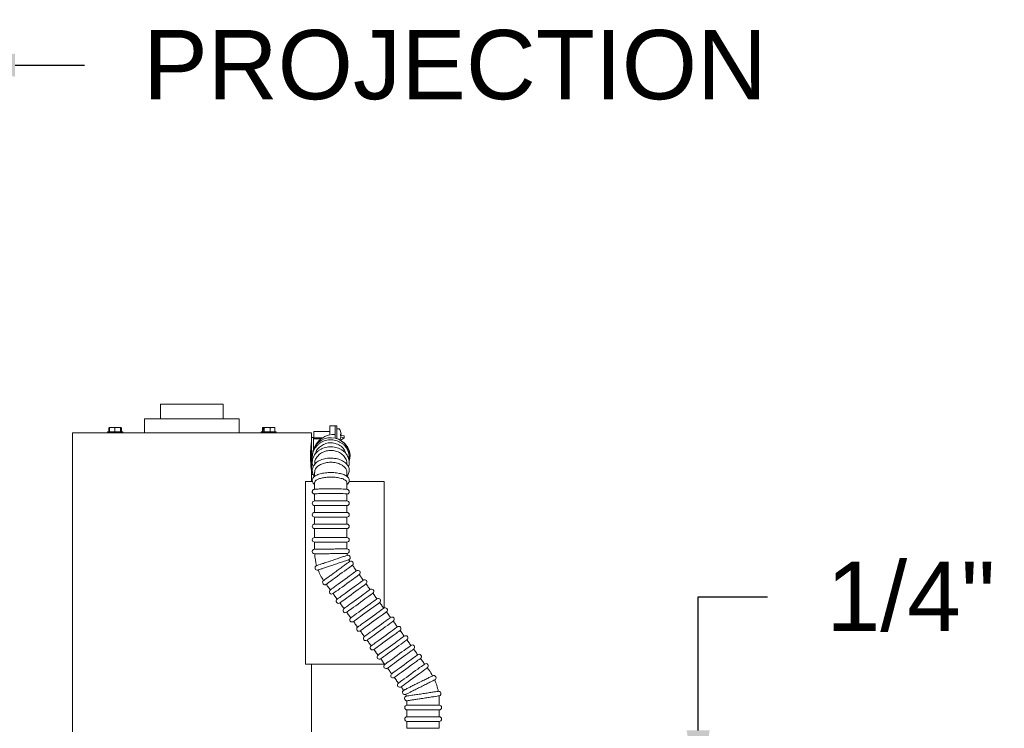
# Model space of a CAD drawing. Header units: inches. Extents: x 169.6 to 213.7, y 195.1 to 266.5.
# Tile 40 of 55: x 211.4 to 212.7, y 205.5 to 206.5. Entities that reach past the tile are written whole.
import ezdxf

# ---------------------------------------------------------------- set-up
doc = ezdxf.new("R2010")
doc.units = ezdxf.units.IN
doc.header["$LTSCALE"] = 0.25
doc.header["$MEASUREMENT"] = 0
doc.layers.add('ANNOTATIONS', color=1, linetype='Continuous')
doc.layers.add('RHX RH F.O.H.', color=7, linetype='Continuous')
doc.styles.add('ARIAL', font='arial.ttf', dxfattribs={"height": 0.09375})
doc.dimstyles.new('ARIAL', dxfattribs={"dimtxt": 0.09375, "dimasz": 0.09375, "dimexe": 0.03125, "dimexo": 0.046875, "dimgap": 0.09, "dimtad": 0, "dimtih": 1, "dimtoh": 1, "dimdec": 4, "dimzin": 0, "dimdsep": 46, "dimlunit": 4, "dimtxsty": 'ARIAL', "dimcen": 0.09, "dimadec": 0, "dimazin": 0, "dimtfac": 1, "dimtdec": 4, "dimtix": 1, "dimtofl": 0, "dimtmove": 0, "dimatfit": 3, "dimfxl": 0.18, "dimfrac": 2, "dimtolj": 1, "dimtzin": 0, "dimarcsym": 0})
doc.dimstyles.new('STANDARD$0', dxfattribs={"dimtxt": 0.09375, "dimasz": 0.09375, "dimexe": 0.03125, "dimexo": 0.046875, "dimgap": 0.09, "dimtad": 0, "dimtih": 1, "dimtoh": 1, "dimdec": 4, "dimzin": 0, "dimdsep": 46, "dimtxsty": 'ARIAL', "dimcen": 0.09, "dimadec": 0, "dimazin": 0, "dimtfac": 1, "dimtdec": 4, "dimtofl": 0, "dimtmove": 0, "dimatfit": 1, "dimfxl": 1, "dimtolj": 1, "dimtzin": 0, "dimarcsym": 0})

# ---------------------------------------------------------------- blocks, each defined once
blk = doc.blocks.new('*D57')
at = {"layer": 'ANNOTATIONS', "color": 0, "lineweight": -2, "transparency": 16777216}
for p, q in [((212.3149, 205.5051), (212.3149, 205.6859)), ((212.3149, 205.6859), (212.4087, 205.6859)), ((210.8052, 205.4113), (212.3462, 205.4113)), ((211.3437, 205.3833), (212.3462, 205.3833)), ((212.3149, 205.2896), (212.3149, 205.1958))]:
    blk.add_line(p, q, dxfattribs=at)
at = {"layer": 'ANNOTATIONS', "color": 0, "transparency": 16777216}
for points in [[(212.2993, 205.5051), (212.3305, 205.5051), (212.3149, 205.4113)], [(212.2993, 205.2896), (212.3305, 205.2896), (212.3149, 205.3833)]]:
    blk.add_solid(points, dxfattribs=at)
at = {"layer": 'defpoints', "color": 0, "transparency": 16777216}
for p in [(210.7584, 205.4113), (212.3149, 205.4113), (211.2969, 205.3833)]:
    blk.add_point(p, dxfattribs=at)
at = {"layer": 'ANNOTATIONS', "color": 0, "transparency": 16777216, "insert": (212.6027, 205.6859), "char_height": 0.09375, "attachment_point": 5, "style": 'ARIAL'}
blk.add_mtext('\\A1;1/4"', dxfattribs=at)
blk = doc.blocks.new('*D53')
at = {"layer": 'ANNOTATIONS', "color": 0, "lineweight": -2, "transparency": 16777216}
for p, q in [((210.3906, 205.4302), (210.3906, 206.4369)), ((211.2969, 205.4302), (211.2969, 206.4369)), ((210.2969, 206.4057), (210.2031, 206.4057)), ((211.3906, 206.4057), (211.4844, 206.4057))]:
    blk.add_line(p, q, dxfattribs=at)
at = {"layer": 'ANNOTATIONS', "color": 0, "transparency": 16777216}
for points in [[(210.2969, 206.4213), (210.2969, 206.39), (210.3906, 206.4057)], [(211.3906, 206.4213), (211.3906, 206.39), (211.2969, 206.4057)]]:
    blk.add_solid(points, dxfattribs=at)
at = {"layer": 'defpoints', "color": 0, "transparency": 16777216}
for p in [(211.2969, 206.4057), (210.3906, 205.3833), (211.2969, 205.3833)]:
    blk.add_point(p, dxfattribs=at)
at = {"layer": 'ANNOTATIONS', "color": 0, "transparency": 16777216, "insert": (211.986, 206.4057), "char_height": 0.09375, "attachment_point": 5, "style": 'ARIAL'}
blk.add_mtext('\\A1;PROJECTION', dxfattribs=at)

msp = doc.modelspace()

# ---------------------------------------------------------------- linework, layer by layer
at = {"layer": 'RHX RH F.O.H.', "color": 7, "linetype": 'Continuous', "lineweight": 15}
for p, q in [((211.67222, 205.94684), (211.58752, 205.94684)), ((211.69387, 205.92684), (211.56587, 205.92684)), ((211.51757, 205.91481), (211.51757, 205.90939)), ((211.51844, 205.91481), (211.51803, 205.91481)), ((211.51803, 205.90939), (211.51803, 205.91481)), ((211.51844, 205.91481), (211.51844, 205.90939)), ((211.53343, 205.91539), (211.51859, 205.91539)), ((211.52557, 205.90939), (211.52557, 205.91481)), ((211.53314, 205.90939), (211.53314, 205.91481)), ((211.53364, 205.91481), (211.53314, 205.91481)), ((211.53364, 205.91481), (211.53364, 205.90939)), ((211.53374, 205.91512), (211.53374, 205.91139)), ((211.53389, 205.91139), (211.53374, 205.91139)), ((211.53389, 205.91139), (211.53389, 205.91512)), ((211.53399, 205.90939), (211.53399, 205.91481)), ((211.53428, 205.90939), (211.53428, 205.91481)), ((211.53446, 205.91481), (211.53428, 205.91481)), ((211.53446, 205.91481), (211.53446, 205.90939)), ((211.72522, 205.90939), (211.72522, 205.91481)), ((211.7253, 205.91481), (211.7253, 205.90939)), ((211.7258, 205.91512), (211.7258, 205.91139)), ((211.7266, 205.91139), (211.7258, 205.91139)), ((211.74122, 205.91539), (211.72622, 205.91539)), ((211.7266, 205.91139), (211.7266, 205.91512)), ((211.72777, 205.91481), (211.72709, 205.91481)), ((211.72709, 205.90939), (211.72709, 205.91481)), ((211.72777, 205.91481), (211.72777, 205.90939)), ((211.73599, 205.90939), (211.73599, 205.91481)), ((211.74195, 205.90939), (211.74195, 205.91481)), ((211.74215, 205.91481), (211.74195, 205.91481)), ((211.74215, 205.91481), (211.74215, 205.90939)), ((211.74222, 205.90939), (211.74222, 205.91481)), ((211.81637, 205.90516), (211.81637, 205.91721)), ((211.82387, 205.90063), (211.82387, 205.91724)), ((211.82612, 205.91724), (211.82612, 205.89995)), ((211.79162, 205.90784), (211.46812, 205.90784)), ((211.53636, 205.90939), (211.51566, 205.90939)), ((211.74407, 205.90939), (211.72337, 205.90939)), ((211.79162, 205.90159), (211.79162, 205.85159)), ((211.79462, 205.90159), (211.79462, 205.88583)), ((211.79487, 205.90136), (211.79487, 205.90956)), ((211.82387, 205.90584), (211.82262, 205.90584)), ((211.83092, 205.89765), (211.83612, 205.9014)), ((211.83105, 205.90442), (211.83179, 205.90435)), ((211.83179, 205.90455), (211.83106, 205.90461)), ((211.83612, 205.9014), (211.83137, 205.90196)), ((211.83177, 205.90657), (211.83179, 205.90657)), ((211.83178, 205.90441), (211.83612, 205.9039)), ((211.83612, 205.9014), (211.83612, 205.9039)), ((211.84277, 205.87639), (211.84276, 205.87587)), ((211.79487, 205.84811), (211.79487, 205.85052)), ((211.79589, 205.84919), (211.79589, 205.85461)), ((211.83964, 205.8546), (211.83964, 205.8492)), ((211.7837, 205.59471), (211.7837, 205.84221)), ((211.79295, 205.84221), (211.7837, 205.84221)), ((211.79589, 205.83139), (211.79589, 205.84055)), ((211.83964, 205.84054), (211.83964, 205.83139)), ((211.89012, 205.84221), (211.84256, 205.84221)), ((211.83964, 205.81576), (211.79589, 205.81576)), ((211.79589, 205.80951), (211.83964, 205.80951)), ((211.83964, 205.80014), (211.79589, 205.80014)), ((211.79589, 205.79389), (211.83964, 205.79389)), ((211.83964, 205.78451), (211.79589, 205.78451)), ((211.79589, 205.77826), (211.83964, 205.77826)), ((211.83964, 205.76627), (211.79589, 205.76627)), ((211.79589, 205.76002), (211.83964, 205.76002)), ((211.89012, 205.59471), (211.7837, 205.59471)), ((211.92089, 205.53924), (211.96464, 205.53924)), ((211.96464, 205.53299), (211.92089, 205.53299)), ((211.92089, 205.52361), (211.96464, 205.52361)), ((211.96464, 205.51736), (211.92089, 205.51736)), ((211.92089, 205.50799), (211.96464, 205.50799))]:
    msp.add_line(p, q, dxfattribs=at)
at = {"layer": 'RHX RH F.O.H.', "color": 7, "linetype": 'Continuous', "lineweight": 15, "flags": 128}
for points in [[(211.79663, 205.74417), (211.79646, 205.74417), (211.79632, 205.74417), (211.7962, 205.74417), (211.7961, 205.74417), (211.79603, 205.74417), (211.79597, 205.74417), (211.79594, 205.74417), (211.79593, 205.74417)], [(211.8117, 205.70294), (211.81199, 205.70315), (211.81283, 205.70377), (211.8142, 205.70477), (211.81607, 205.70613), (211.81835, 205.7078), (211.821, 205.70973), (211.82391, 205.71186), (211.827, 205.71411), (211.83016, 205.71642), (211.8333, 205.71871), (211.83632, 205.72091), (211.8391, 205.72295), (211.84158, 205.72475), (211.84367, 205.72628), (211.84529, 205.72746), (211.8464, 205.72827), (211.84697, 205.72869), (211.84704, 205.72874)], [(211.85257, 205.72117), (211.85228, 205.72096), (211.85144, 205.72034), (211.85007, 205.71934), (211.8482, 205.71798), (211.84591, 205.71631), (211.84327, 205.71438), (211.84036, 205.71225), (211.83727, 205.71), (211.83411, 205.70769), (211.83097, 205.7054), (211.82795, 205.7032), (211.82516, 205.70116), (211.82269, 205.69936), (211.8206, 205.69784), (211.81898, 205.69665), (211.81787, 205.69584), (211.8173, 205.69542), (211.81723, 205.69537)], [(211.82091, 205.69032), (211.8212, 205.69053), (211.82204, 205.69115), (211.82342, 205.69215), (211.82528, 205.69351), (211.82757, 205.69518), (211.83021, 205.69711), (211.83312, 205.69924), (211.83621, 205.70149), (211.83938, 205.7038), (211.84251, 205.70609), (211.84553, 205.70829), (211.84832, 205.71033), (211.85079, 205.71213), (211.85288, 205.71365), (211.8545, 205.71484), (211.85562, 205.71565), (211.85618, 205.71607), (211.85625, 205.71612)], [(211.86178, 205.70855), (211.8615, 205.70834), (211.86065, 205.70772), (211.85928, 205.70672), (211.85742, 205.70536), (211.85513, 205.70369), (211.85248, 205.70176), (211.84957, 205.69963), (211.84648, 205.69738), (211.84332, 205.69507), (211.84018, 205.69278), (211.83717, 205.69058), (211.83438, 205.68854), (211.8319, 205.68674), (211.82982, 205.68521), (211.82819, 205.68403), (211.82708, 205.68322), (211.82651, 205.6828), (211.82644, 205.68275)], [(211.83013, 205.6777), (211.83041, 205.67791), (211.83125, 205.67853), (211.83263, 205.67953), (211.83449, 205.68089), (211.83678, 205.68256), (211.83942, 205.68449), (211.84234, 205.68661), (211.84542, 205.68887), (211.84859, 205.69118), (211.85173, 205.69347), (211.85474, 205.69567), (211.85753, 205.69771), (211.86001, 205.69951), (211.86209, 205.70103), (211.86371, 205.70222), (211.86483, 205.70303), (211.86539, 205.70345), (211.86546, 205.7035)], [(211.87099, 205.69592), (211.87071, 205.69572), (211.86986, 205.6951), (211.86849, 205.6941), (211.86663, 205.69274), (211.86434, 205.69107), (211.86169, 205.68914), (211.85878, 205.68701), (211.85569, 205.68476), (211.85253, 205.68245), (211.84939, 205.68016), (211.84638, 205.67796), (211.84359, 205.67592), (211.84111, 205.67412), (211.83903, 205.67259), (211.8374, 205.67141), (211.83629, 205.6706), (211.83572, 205.67018), (211.83565, 205.67013)], [(211.83934, 205.66508), (211.83962, 205.66529), (211.84047, 205.66591), (211.84184, 205.66691), (211.8437, 205.66827), (211.84599, 205.66994), (211.84863, 205.67187), (211.85155, 205.67399), (211.85464, 205.67625), (211.8578, 205.67856), (211.86094, 205.68085), (211.86395, 205.68305), (211.86674, 205.68508), (211.86922, 205.68689), (211.8713, 205.68841), (211.87293, 205.6896), (211.87404, 205.69041), (211.8746, 205.69082), (211.87468, 205.69088)], [(211.8802, 205.6833), (211.87992, 205.6831), (211.87908, 205.68248), (211.8777, 205.68148), (211.87584, 205.68012), (211.87355, 205.67845), (211.87091, 205.67652), (211.86799, 205.67439), (211.86491, 205.67214), (211.86174, 205.66983), (211.8586, 205.66754), (211.85559, 205.66534), (211.8528, 205.6633), (211.85032, 205.66149), (211.84824, 205.65997), (211.84662, 205.65879), (211.8455, 205.65798), (211.84494, 205.65756), (211.84487, 205.65751)], [(211.84855, 205.65246), (211.84883, 205.65267), (211.84968, 205.65328), (211.85105, 205.65429), (211.85291, 205.65565), (211.8552, 205.65732), (211.85785, 205.65925), (211.86076, 205.66137), (211.86385, 205.66363), (211.86701, 205.66594), (211.87015, 205.66823), (211.87316, 205.67043), (211.87595, 205.67246), (211.87843, 205.67427), (211.88051, 205.67579), (211.88214, 205.67698), (211.88325, 205.67779), (211.88382, 205.6782), (211.88389, 205.67826)], [(211.88942, 205.67068), (211.88913, 205.67048), (211.88829, 205.66986), (211.88691, 205.66886), (211.88505, 205.6675), (211.88276, 205.66583), (211.88012, 205.6639), (211.87721, 205.66177), (211.87412, 205.65952), (211.87095, 205.65721), (211.86781, 205.65492), (211.8648, 205.65272), (211.86201, 205.65068), (211.85954, 205.64887), (211.85745, 205.64735), (211.85583, 205.64617), (211.85471, 205.64535), (211.85415, 205.64494), (211.85408, 205.64489)], [(211.85776, 205.63984), (211.85805, 205.64005), (211.85889, 205.64066), (211.86026, 205.64167), (211.86213, 205.64303), (211.86441, 205.6447), (211.86706, 205.64663), (211.86997, 205.64875), (211.87306, 205.65101), (211.87622, 205.65332), (211.87936, 205.65561), (211.88238, 205.65781), (211.88516, 205.65984), (211.88764, 205.66165), (211.88973, 205.66317), (211.89135, 205.66436), (211.89246, 205.66517), (211.89303, 205.66558), (211.8931, 205.66564)], [(211.89863, 205.65806), (211.89834, 205.65786), (211.8975, 205.65724), (211.89613, 205.65624), (211.89426, 205.65488), (211.89197, 205.65321), (211.88933, 205.65128), (211.88642, 205.64915), (211.88333, 205.6469), (211.88017, 205.64459), (211.87703, 205.6423), (211.87401, 205.6401), (211.87122, 205.63806), (211.86875, 205.63625), (211.86666, 205.63473), (211.86504, 205.63355), (211.86393, 205.63273), (211.86336, 205.63232), (211.86329, 205.63227)], [(211.86697, 205.62722), (211.86726, 205.62743), (211.8681, 205.62804), (211.86948, 205.62905), (211.87134, 205.63041), (211.87363, 205.63208), (211.87627, 205.63401), (211.87918, 205.63613), (211.88227, 205.63839), (211.88544, 205.6407), (211.88858, 205.64299), (211.89159, 205.64519), (211.89438, 205.64722), (211.89685, 205.64903), (211.89894, 205.65055), (211.90056, 205.65174), (211.90168, 205.65255), (211.90224, 205.65296), (211.90231, 205.65302)], [(211.90784, 205.64544), (211.90756, 205.64524), (211.90671, 205.64462), (211.90534, 205.64362), (211.90348, 205.64226), (211.90119, 205.64059), (211.89854, 205.63866), (211.89563, 205.63653), (211.89254, 205.63428), (211.88938, 205.63197), (211.88624, 205.62968), (211.88323, 205.62748), (211.88044, 205.62544), (211.87796, 205.62363), (211.87588, 205.62211), (211.87425, 205.62093), (211.87314, 205.62011), (211.87257, 205.6197), (211.8725, 205.61965)], [(211.87619, 205.6146), (211.87647, 205.61481), (211.87731, 205.61542), (211.87869, 205.61643), (211.88055, 205.61779), (211.88284, 205.61946), (211.88548, 205.62139), (211.8884, 205.62351), (211.89148, 205.62577), (211.89465, 205.62808), (211.89779, 205.63037), (211.9008, 205.63257), (211.90359, 205.6346), (211.90607, 205.63641), (211.90815, 205.63793), (211.90977, 205.63912), (211.91089, 205.63993), (211.91145, 205.64034), (211.91152, 205.64039)], [(211.91705, 205.63282), (211.91677, 205.63261), (211.91592, 205.632), (211.91455, 205.631), (211.91269, 205.62964), (211.9104, 205.62797), (211.90776, 205.62604), (211.90484, 205.62391), (211.90175, 205.62166), (211.89859, 205.61935), (211.89545, 205.61706), (211.89244, 205.61486), (211.88965, 205.61282), (211.88717, 205.61101), (211.88509, 205.60949), (211.88346, 205.60831), (211.88235, 205.60749), (211.88179, 205.60708), (211.88171, 205.60703)], [(211.8854, 205.60198), (211.88568, 205.60219), (211.88653, 205.6028), (211.8879, 205.60381), (211.88976, 205.60516), (211.89205, 205.60684), (211.89469, 205.60877), (211.89761, 205.61089), (211.9007, 205.61315), (211.90386, 205.61546), (211.907, 205.61775), (211.91001, 205.61995), (211.9128, 205.62198), (211.91528, 205.62379), (211.91736, 205.62531), (211.91899, 205.6265), (211.9201, 205.62731), (211.92067, 205.62772), (211.92074, 205.62777)], [(211.92626, 205.6202), (211.92598, 205.61999), (211.92514, 205.61938), (211.92376, 205.61838), (211.9219, 205.61702), (211.91961, 205.61535), (211.91697, 205.61342), (211.91405, 205.61129), (211.91097, 205.60904), (211.9078, 205.60673), (211.90466, 205.60443), (211.90165, 205.60224), (211.89886, 205.6002), (211.89638, 205.59839), (211.8943, 205.59687), (211.89268, 205.59568), (211.89156, 205.59487), (211.891, 205.59446), (211.89093, 205.59441)], [(211.89461, 205.58936), (211.89489, 205.58957), (211.89574, 205.59018), (211.89711, 205.59119), (211.89897, 205.59254), (211.90126, 205.59422), (211.90391, 205.59615), (211.90682, 205.59827), (211.90991, 205.60053), (211.91307, 205.60284), (211.91621, 205.60513), (211.91922, 205.60733), (211.92201, 205.60936), (211.92449, 205.61117), (211.92657, 205.61269), (211.9282, 205.61388), (211.92931, 205.61469), (211.92988, 205.6151), (211.92995, 205.61515)], [(211.93548, 205.60758), (211.93519, 205.60737), (211.93435, 205.60676), (211.93297, 205.60576), (211.93111, 205.6044), (211.92882, 205.60273), (211.92618, 205.6008), (211.92327, 205.59867), (211.92018, 205.59642), (211.91701, 205.59411), (211.91388, 205.59181), (211.91086, 205.58962), (211.90807, 205.58758), (211.9056, 205.58577), (211.90351, 205.58425), (211.90189, 205.58306), (211.90077, 205.58225), (211.90021, 205.58184), (211.90014, 205.58179)], [(211.90382, 205.57674), (211.90411, 205.57695), (211.90495, 205.57756), (211.90632, 205.57856), (211.90819, 205.57992), (211.91048, 205.58159), (211.91312, 205.58352), (211.91603, 205.58565), (211.91912, 205.5879), (211.92228, 205.59021), (211.92542, 205.59251), (211.92844, 205.5947), (211.93123, 205.59674), (211.9337, 205.59855), (211.93579, 205.60007), (211.93741, 205.60126), (211.93852, 205.60207), (211.93909, 205.60248), (211.93916, 205.60253)], [(211.94469, 205.59496), (211.9444, 205.59475), (211.94356, 205.59414), (211.94219, 205.59313), (211.94032, 205.59178), (211.93804, 205.5901), (211.93539, 205.58818), (211.93248, 205.58605), (211.92939, 205.58379), (211.92623, 205.58148), (211.92309, 205.57919), (211.92007, 205.57699), (211.91729, 205.57496), (211.91481, 205.57315), (211.91272, 205.57163), (211.9111, 205.57044), (211.90999, 205.56963), (211.90942, 205.56922), (211.90935, 205.56917)], [(211.91303, 205.56412), (211.91332, 205.56433), (211.91416, 205.56494), (211.91554, 205.56594), (211.9174, 205.5673), (211.91969, 205.56897), (211.92233, 205.5709), (211.92524, 205.57303), (211.92833, 205.57528), (211.9315, 205.57759), (211.93464, 205.57989), (211.93765, 205.58208), (211.94044, 205.58412), (211.94291, 205.58593), (211.945, 205.58745), (211.94662, 205.58864), (211.94774, 205.58945), (211.9483, 205.58986), (211.94837, 205.58991)]]:
    msp.add_lwpolyline(points, dxfattribs=at)
at = {"layer": 'RHX RH F.O.H.', "color": 7, "linetype": 'Continuous', "lineweight": 15}
for centre, radius, start, end in [((211.82873, 205.91276), 0.00075, 36.16676, 90), ((211.81875, 205.90546), 0.01312, 20.26133, 36.16676), ((211.81777, 205.87639), 0.025, 0, 176.0393), ((211.82262, 205.87659), 0.02925, 102.33782, 155.85864), ((211.82262, 205.87659), 0.02925, 90, 99.1845), ((211.81875, 205.90546), 0.01312, 327.0441, 339.73867), ((211.81885, 205.90557), 0.01298, 4.44738, 20.14477), ((211.83084, 205.90996), 0.000225, 331.64526, 11.54257), ((211.81871, 205.90536), 0.01312, 4.45814, 20.04587), ((211.83059, 205.90772), 0.00181, 284.32789, 311.73756), ((211.81526, 205.90503), 0.0158, 356.56416, 3.43584), ((211.83059, 205.9032), 0.00181, 48.26244, 75.67211), ((211.81885, 205.90536), 0.01298, 339.85523, 355.55262), ((211.83093, 205.90556), 0.00148, 273.95108, 305.30072), ((211.83097, 205.90095), 0.000092, 313.40769, 6.65396), ((211.81519, 205.9059), 0.01588, 358.42622, 0.31473), ((211.82074, 205.87659), 0.02313, 342.80326, 57.69922), ((211.79589, 205.81264), 0.00313, 90, 270), ((211.83964, 205.81264), 0.00313, 270, 90), ((211.79589, 205.79701), 0.00313, 90, 270), ((211.83964, 205.79701), 0.00313, 270, 90), ((211.79589, 205.78139), 0.00313, 90, 270), ((211.83964, 205.78139), 0.00313, 270, 90), ((211.79589, 205.76314), 0.00313, 90, 270), ((211.83964, 205.76314), 0.00313, 270, 90), ((211.7959, 205.74729), 0.00313, 90.60097, 270.60097), ((211.83964, 205.74775), 0.00313, 273.78571, 90.60097), ((211.86777, 205.74804), 0.07188, 183.10876, 196.00833), ((211.86777, 205.74804), 0.02812, 186.96084, 192.24934), ((211.8411, 205.73912), 0.00313, 291.69064, 105.32116), ((211.79961, 205.72523), 0.00313, 108.5059, 288.5059), ((211.86777, 205.74804), 0.02812, 204.86678, 210.3161), ((211.8452, 205.73126), 0.00313, 306.12672, 126.12672), ((211.86777, 205.74804), 0.07187, 200.99595, 213.81403), ((211.85441, 205.71864), 0.00313, 306.12672, 126.12672), ((211.80986, 205.70547), 0.00313, 126.12672, 306.12672), ((211.86362, 205.70602), 0.00313, 306.12672, 126.12672), ((211.81907, 205.69285), 0.00312, 126.12672, 306.12672), ((211.87283, 205.6934), 0.00312, 306.12672, 126.12672), ((211.88205, 205.68078), 0.00312, 306.12672, 126.12672), ((211.82828, 205.68023), 0.00313, 126.12672, 306.12672), ((211.89126, 205.66816), 0.00313, 306.12672, 126.12672), ((211.8375, 205.66761), 0.00313, 126.12672, 306.12672), ((211.84671, 205.65499), 0.00313, 126.12672, 306.12672), ((211.90047, 205.65554), 0.00313, 306.12672, 126.12672), ((211.85592, 205.64237), 0.00312, 126.12672, 306.12672), ((211.90968, 205.64292), 0.00313, 306.12672, 126.12672), ((211.86513, 205.62975), 0.00313, 126.12672, 306.12672), ((211.91889, 205.6303), 0.00313, 306.12672, 126.12672), ((211.87434, 205.61712), 0.00313, 126.12672, 306.12672), ((211.92811, 205.61768), 0.00312, 306.12672, 126.12672), ((211.88356, 205.6045), 0.00313, 126.12672, 306.12672), ((211.93732, 205.60506), 0.00313, 306.12672, 126.12672), ((211.89277, 205.59188), 0.00313, 126.12672, 306.12672), ((211.94653, 205.59244), 0.00313, 306.12672, 126.12672), ((211.90198, 205.57926), 0.00313, 126.12672, 306.12672), ((211.89277, 205.54418), 0.07187, 29.06618, 36.12672), ((211.95706, 205.57632), 0.00313, 296.56477, 116.56477), ((211.91119, 205.56664), 0.00313, 126.12672, 306.12672), ((211.89277, 205.54418), 0.07187, 11.14634, 24.07214), ((211.91792, 205.55676), 0.00313, 116.56477, 296.56477), ((211.89277, 205.54418), 0.02812, 32.9482, 36.12672), ((211.92057, 205.54841), 0.00313, 98.65984, 278.65984), ((211.89277, 205.54418), 0.02812, 15.04241, 20.18263), ((211.96382, 205.555), 0.00313, 278.65984, 98.65984), ((211.89277, 205.54418), 0.07187, 0, 6.16646), ((211.92089, 205.53611), 0.00313, 90, 270), ((211.89277, 205.54418), 0.02812, 0, 2.27801), ((211.96464, 205.53611), 0.00313, 270, 90), ((211.92089, 205.52049), 0.00313, 90, 270), ((211.96464, 205.52049), 0.00313, 270, 90)]:
    msp.add_arc(centre, radius, start, end, dxfattribs=at)
for points in [[(211.58752, 205.92684), (211.58752, 205.94684)], [(211.67222, 205.94684), (211.67222, 205.92684)], [(211.56587, 205.90784), (211.56587, 205.92684)], [(211.69387, 205.92684), (211.69387, 205.90784)], [(211.51796, 205.91507), (211.51851, 205.91539)], [(211.51828, 205.91518), (211.51799, 205.91503)], [(211.5208, 205.91539), (211.51844, 205.91481)], [(211.52807, 205.91539), (211.52557, 205.91481)], [(211.53428, 205.91481), (211.53397, 205.9149)], [(211.53404, 205.91503), (211.53446, 205.91481)], [(211.72562, 205.91504), (211.72622, 205.91539)], [(211.73049, 205.91539), (211.72777, 205.91481)], [(211.73797, 205.91539), (211.73599, 205.91481)], [(211.74122, 205.91539), (211.74183, 205.91504)], [(211.74194, 205.91498), (211.74222, 205.91481)], [(211.81637, 205.91721), (211.82387, 205.91721)], [(211.82387, 205.91724), (211.82612, 205.91724)], [(211.82612, 205.91351), (211.82873, 205.91351)], [(211.46812, 205.85159), (211.46812, 205.90784)], [(211.51566, 205.90784), (211.51566, 205.90939)], [(211.53636, 205.90939), (211.53636, 205.90784)], [(211.72337, 205.90784), (211.72337, 205.90939)], [(211.74407, 205.90939), (211.74407, 205.90784)], [(211.79162, 205.90784), (211.79162, 205.90159)], [(211.79162, 205.90159), (211.79462, 205.90159)], [(211.79462, 205.89984), (211.80487, 205.89984)], [(211.79487, 205.90956), (211.81637, 205.90956)], [(211.80707, 205.90136), (211.79487, 205.90136)], [(211.46812, 205.50309), (211.46812, 205.85159)], [(211.79421, 205.85159), (211.79162, 205.85159)], [(211.79162, 205.85159), (211.79162, 205.84221)], [(211.89012, 205.84221), (211.89012, 205.67107)], [(211.79589, 205.81576), (211.79589, 205.82514)], [(211.83964, 205.82514), (211.83964, 205.81576)], [(211.79589, 205.80014), (211.79589, 205.80951)], [(211.83964, 205.80951), (211.83964, 205.80014)], [(211.79589, 205.78451), (211.79589, 205.79389)], [(211.83964, 205.79389), (211.83964, 205.78451)], [(211.79589, 205.76627), (211.79589, 205.77826)], [(211.83964, 205.77826), (211.83964, 205.76627)], [(211.79589, 205.75042), (211.79589, 205.76002)], [(211.83964, 205.76002), (211.83964, 205.75087)], [(211.84704, 205.72874), (211.85257, 205.72117)], [(211.85625, 205.71612), (211.86178, 205.70855)], [(211.81723, 205.69537), (211.8117, 205.70294)], [(211.86546, 205.7035), (211.87099, 205.69592)], [(211.82644, 205.68275), (211.82091, 205.69032)], [(211.87468, 205.69088), (211.8802, 205.6833)], [(211.83565, 205.67013), (211.83013, 205.6777)], [(211.88389, 205.67826), (211.88942, 205.67068)], [(211.84487, 205.65751), (211.83934, 205.66508)], [(211.8931, 205.66564), (211.89863, 205.65806)], [(211.85408, 205.64489), (211.84855, 205.65246)], [(211.90231, 205.65302), (211.90784, 205.64544)], [(211.86329, 205.63227), (211.85776, 205.63984)], [(211.91152, 205.64039), (211.91705, 205.63282)], [(211.8725, 205.61965), (211.86697, 205.62722)], [(211.92074, 205.62777), (211.92626, 205.6202)], [(211.88171, 205.60703), (211.87619, 205.6146)], [(211.92995, 205.61515), (211.93548, 205.60758)], [(211.79162, 205.59471), (211.79162, 205.50309)], [(211.89093, 205.59441), (211.8854, 205.60198)], [(211.89012, 205.59551), (211.89012, 205.59471)], [(211.93916, 205.60253), (211.94469, 205.59496)], [(211.90014, 205.58179), (211.89461, 205.58936)], [(211.94837, 205.58991), (211.95082, 205.58656)], [(211.90935, 205.56917), (211.90382, 205.57674)], [(211.91548, 205.56076), (211.91303, 205.56412)], [(211.92089, 205.53924), (211.92089, 205.54418)], [(211.96464, 205.54418), (211.96464, 205.53924)], [(211.92089, 205.52361), (211.92089, 205.53299)], [(211.96464, 205.53299), (211.96464, 205.52361)], [(211.92089, 205.50799), (211.92089, 205.51736)], [(211.96464, 205.51736), (211.96464, 205.50799)]]:
    msp.add_open_spline(points, degree=1, dxfattribs=at)
for points, knots in [([(211.51803, 205.91481), (211.51807, 205.91493), (211.5181, 205.91505), (211.51813, 205.91512), (211.51813, 205.91512)], [0, 0, 0, 0, 0.96125978, 1, 1, 1, 1]), ([(211.51813, 205.91512), (211.51822, 205.91517), (211.51837, 205.91526), (211.51853, 205.91535), (211.51859, 205.91539)], [0, 0, 0, 0, 0.5653496, 1, 1, 1, 1]), ([(211.52557, 205.91481), (211.52543, 205.91486), (211.52465, 205.91512), (211.52386, 205.91527), (211.52321, 205.91539)], [0, 0, 0, 0, 0.1832738, 1, 1, 1, 1]), ([(211.53314, 205.91481), (211.53309, 205.91483), (211.53227, 205.91509), (211.53142, 205.91524), (211.53063, 205.91539)], [0, 0, 0, 0, 0.0645848, 1, 1, 1, 1]), ([(211.53327, 205.91539), (211.53334, 205.91535), (211.53349, 205.91526), (211.53365, 205.91517), (211.53374, 205.91512)], [0, 0, 0, 0, 0.434746, 1, 1, 1, 1]), ([(211.53374, 205.91512), (211.53373, 205.91512), (211.5337, 205.91505), (211.53367, 205.91493), (211.53364, 205.91481)], [0, 0, 0, 0, 0.038742, 1, 1, 1, 1]), ([(211.53399, 205.91481), (211.53398, 205.91484), (211.53395, 205.91498), (211.53392, 205.91506), (211.53389, 205.91512)], [0, 0, 0, 0, 0.2173782, 1, 1, 1, 1]), ([(211.7258, 205.91512), (211.72579, 205.91512), (211.72562, 205.91505), (211.72546, 205.91493), (211.7253, 205.91481)], [0, 0, 0, 0, 0.03874362, 1, 1, 1, 1]), ([(211.72624, 205.91539), (211.72618, 205.91535), (211.72603, 205.91526), (211.72588, 205.91517), (211.7258, 205.91512)], [0, 0, 0, 0, 0.4346938, 1, 1, 1, 1]), ([(211.7266, 205.91512), (211.72668, 205.91517), (211.72683, 205.91526), (211.72698, 205.91535), (211.72704, 205.91539)], [0, 0, 0, 0, 0.5653062, 1, 1, 1, 1]), ([(211.72709, 205.91481), (211.72705, 205.91484), (211.72689, 205.91498), (211.72673, 205.91506), (211.7266, 205.91512)], [0, 0, 0, 0, 0.21738157, 1, 1, 1, 1]), ([(211.73599, 205.91481), (211.73583, 205.91486), (211.73494, 205.91512), (211.73402, 205.91527), (211.73327, 205.91539)], [0, 0, 0, 0, 0.18327483, 1, 1, 1, 1]), ([(211.74195, 205.91481), (211.74191, 205.91483), (211.74127, 205.91509), (211.7406, 205.91524), (211.73998, 205.91539)], [0, 0, 0, 0, 0.0645801, 1, 1, 1, 1]), ([(211.74182, 205.91503), (211.74189, 205.91499), (211.742, 205.91493), (211.74211, 205.91484), (211.74215, 205.91481)], [0, 0, 0, 0, 0.6761616, 1, 1, 1, 1]), ([(211.74222, 205.91481), (211.74214, 205.91486), (211.74204, 205.91493), (211.74193, 205.91496), (211.74191, 205.91497)], [0, 0, 0, 0, 0.8207042, 1, 1, 1, 1]), ([(211.79159, 205.85684), (211.7916, 205.85677), (211.79163, 205.85649), (211.7914, 205.85831), (211.79101, 205.86212), (211.79058, 205.86771), (211.79035, 205.87428), (211.79039, 205.8811), (211.7907, 205.88737), (211.79115, 205.89253), (211.7915, 205.89564), (211.79166, 205.89696), (211.79162, 205.89658), (211.79162, 205.89658)], [0, 0, 0, 0, 0.0358731, 0.1423842, 0.2491827, 0.3566922, 0.4642384, 0.5710745, 0.6775653, 0.7846109, 0.8922472, 0.9995928, 1, 1, 1, 1]), ([(211.7931, 205.87093), (211.79299, 205.87161), (211.79266, 205.87355), (211.79281, 205.87679), (211.79348, 205.88055), (211.79479, 205.88416), (211.79667, 205.88752), (211.79906, 205.89055), (211.80193, 205.89319), (211.80518, 205.89536), (211.80875, 205.89701), (211.81255, 205.89809), (211.81648, 205.89859), (211.82045, 205.89848), (211.82435, 205.89778), (211.82808, 205.89648), (211.83156, 205.89464), (211.8347, 205.89229), (211.83741, 205.88949), (211.83963, 205.88631), (211.8413, 205.88284), (211.84239, 205.87916), (211.84282, 205.87537), (211.84282, 205.87256), (211.8425, 205.8711), (211.84245, 205.87087)], [0, 0, 0, 0, 0.0248637, 0.070761, 0.1166397, 0.1625144, 0.208405, 0.2543279, 0.3002958, 0.3463127, 0.3923796, 0.4384923, 0.4846428, 0.5308219, 0.5770187, 0.6232169, 0.669404, 0.7155672, 0.7616936, 0.8077723, 0.8537983, 0.8997715, 0.9456981, 0.9915918, 1, 1, 1, 1]), ([(211.79381, 205.86194), (211.79363, 205.86242), (211.79305, 205.86397), (211.79271, 205.86674), (211.79281, 205.87011), (211.79356, 205.87341), (211.79489, 205.87657), (211.79679, 205.8795), (211.79921, 205.88214), (211.80209, 205.88444), (211.80536, 205.88632), (211.80895, 205.88774), (211.81277, 205.88867), (211.81672, 205.88907), (211.82069, 205.88895), (211.8246, 205.88829), (211.82834, 205.88712), (211.83182, 205.88545), (211.83496, 205.88333), (211.83765, 205.88081), (211.83984, 205.87795), (211.84146, 205.87483), (211.84248, 205.87154), (211.84286, 205.86817), (211.84267, 205.86488), (211.84204, 205.8628), (211.84174, 205.86181)], [0, 0, 0, 0, 0.01913042, 0.06150947, 0.10366141, 0.14571435, 0.18778618, 0.23001685, 0.27248847, 0.31521654, 0.35816463, 0.40127734, 0.44450222, 0.48780103, 0.53115324, 0.57454986, 0.61798113, 0.66142937, 0.70485877, 0.74820502, 0.79138619, 0.83431435, 0.87693643, 0.91926402, 0.96138712, 1, 1, 1, 1]), ([(211.80642, 205.89141), (211.80473, 205.89021), (211.80135, 205.88779), (211.79819, 205.88363), (211.79748, 205.88076), (211.79725, 205.87986)], [0, 0, 0, 0, 0.407414, 0.8148173, 1, 1, 1, 1]), ([(211.8394, 205.86578), (211.83948, 205.86632), (211.83985, 205.86889), (211.83802, 205.87346), (211.83401, 205.87863), (211.82798, 205.88236), (211.82085, 205.88424), (211.8134, 205.88404), (211.80653, 205.88196), (211.8031, 205.8793), (211.80147, 205.87803)], [0, 0, 0, 0, 0.0373506, 0.17720617, 0.31682281, 0.45621821, 0.59545398, 0.73459648, 0.87371173, 1, 1, 1, 1]), ([(211.83829, 205.87981), (211.83802, 205.88082), (211.83716, 205.88413), (211.83324, 205.88876), (211.82717, 205.89288), (211.81994, 205.89474), (211.81265, 205.89435), (211.80843, 205.89236), (211.80642, 205.89141)], [0, 0, 0, 0, 0.0823269, 0.2697663, 0.4569191, 0.6438673, 0.8307027, 1, 1, 1, 1]), ([(211.79589, 205.84906), (211.79534, 205.84978), (211.79417, 205.8513), (211.79313, 205.85389), (211.79267, 205.85663), (211.79288, 205.85933), (211.79369, 205.86192), (211.79507, 205.86435), (211.797, 205.8666), (211.79945, 205.86862), (211.80237, 205.87036), (211.80569, 205.87179), (211.80932, 205.87284), (211.81315, 205.87351), (211.81709, 205.87378), (211.82105, 205.87365), (211.82493, 205.87311), (211.82865, 205.87219), (211.83211, 205.87087), (211.83523, 205.8692), (211.83793, 205.86718), (211.84011, 205.86485), (211.84169, 205.86229), (211.84262, 205.85958), (211.84287, 205.85684), (211.84249, 205.85416), (211.84146, 205.85164), (211.84048, 205.84992), (211.83972, 205.84914), (211.83964, 205.84906)], [0, 0, 0, 0, 0.0349857, 0.0737082, 0.1111629, 0.1476571, 0.1838397, 0.220343, 0.2577438, 0.296166, 0.3353317, 0.3748384, 0.4143661, 0.4538265, 0.4932316, 0.532631, 0.5720826, 0.6116409, 0.651372, 0.6913195, 0.7314598, 0.7715142, 0.8109829, 0.8493329, 0.8864434, 0.9227841, 0.9589816, 0.9957104, 1, 1, 1, 1]), ([(211.80147, 205.87803), (211.80021, 205.87663), (211.7977, 205.87383), (211.79591, 205.86942), (211.79613, 205.86667), (211.79621, 205.86566)], [0, 0, 0, 0, 0.38830548, 0.77659849, 1, 1, 1, 1]), ([(211.80636, 205.86612), (211.80465, 205.86534), (211.80121, 205.8638), (211.79764, 205.86029), (211.79576, 205.85703), (211.79609, 205.855), (211.79618, 205.85447)], [0, 0, 0, 0, 0.2801958, 0.5603846, 0.8865464, 1, 1, 1, 1]), ([(211.83934, 205.85453), (211.83943, 205.85512), (211.83972, 205.85723), (211.83761, 205.86077), (211.8333, 205.86449), (211.82707, 205.8671), (211.81987, 205.86827), (211.81257, 205.86801), (211.80836, 205.86673), (211.80636, 205.86612)], [0, 0, 0, 0, 0.0626688, 0.2218782, 0.3808129, 0.5395037, 0.6980233, 0.8564461, 1, 1, 1, 1]), ([(211.79589, 205.83806), (211.79546, 205.83839), (211.7945, 205.83914), (211.79347, 205.84058), (211.7928, 205.84233), (211.79271, 205.8442), (211.79321, 205.84598), (211.79422, 205.84758), (211.79568, 205.849), (211.79768, 205.85031), (211.80026, 205.85148), (211.80333, 205.85247), (211.80674, 205.85324), (211.81038, 205.85378), (211.81418, 205.8541), (211.81806, 205.85419), (211.82192, 205.85407), (211.82568, 205.85372), (211.82925, 205.85315), (211.83256, 205.85237), (211.83555, 205.85137), (211.83817, 205.85014), (211.84021, 205.84872), (211.84167, 205.84713), (211.84254, 205.84543), (211.84287, 205.84357), (211.84258, 205.84172), (211.84172, 205.84005), (211.84073, 205.83884), (211.83992, 205.83826), (211.83964, 205.83806)], [0, 0, 0, 0, 0.0269036, 0.060277, 0.0907544, 0.1204871, 0.151516, 0.1825505, 0.2164642, 0.2552556, 0.2977217, 0.3400696, 0.3815024, 0.4223067, 0.4627504, 0.5030169, 0.5432408, 0.5835227, 0.6239751, 0.6647637, 0.7061359, 0.7484786, 0.7923076, 0.8275417, 0.8588458, 0.8886434, 0.920158, 0.9508877, 0.9834446, 1, 1, 1, 1]), ([(211.80648, 205.847), (211.80475, 205.84657), (211.80131, 205.84572), (211.7977, 205.84377), (211.79578, 205.84195), (211.79609, 205.84082), (211.79617, 205.84053)], [0, 0, 0, 0, 0.2802214, 0.5604391, 0.8866245, 1, 1, 1, 1]), ([(211.83934, 205.84045), (211.83943, 205.84079), (211.83975, 205.84197), (211.83767, 205.84395), (211.8334, 205.84603), (211.8272, 205.8475), (211.82001, 205.84817), (211.81271, 205.84804), (211.80849, 205.84733), (211.80648, 205.847)], [0, 0, 0, 0, 0.0635987, 0.2226533, 0.3814322, 0.539967, 0.6983288, 0.8565936, 1, 1, 1, 1]), ([(211.79592, 205.82501), (211.79577, 205.82503), (211.79546, 205.82508), (211.79497, 205.82521), (211.79421, 205.82556), (211.79345, 205.82622), (211.79289, 205.82716), (211.79269, 205.82833), (211.79293, 205.82945), (211.79346, 205.8303), (211.79405, 205.83084), (211.7946, 205.83116), (211.79509, 205.83134), (211.79559, 205.83147), (211.79631, 205.83159), (211.79749, 205.83172), (211.7994, 205.83185), (211.80181, 205.83195), (211.80403, 205.83203), (211.80551, 205.83206), (211.80591, 205.83207)], [0, 0, 0, 0, 0.0424659, 0.0916705, 0.1283865, 0.1597546, 0.195559, 0.2334746, 0.2724441, 0.3035246, 0.3307127, 0.3557398, 0.3822198, 0.4220398, 0.4865988, 0.6073, 0.7205427, 0.8400285, 0.957125, 1, 1, 1, 1]), ([(211.80655, 205.83209), (211.80845, 205.83212), (211.81227, 205.83219), (211.81903, 205.83221), (211.826, 205.83216), (211.83236, 205.83201), (211.83724, 205.8318), (211.8386, 205.83162), (211.83928, 205.83153)], [0, 0, 0, 0, 0.1503809, 0.300764, 0.4754786, 0.6502037, 0.8250166, 1, 1, 1, 1]), ([(211.84014, 205.83141), (211.84027, 205.83138), (211.84054, 205.83132), (211.84117, 205.83106), (211.84194, 205.83047), (211.84254, 205.8296), (211.84285, 205.82844), (211.84268, 205.82726), (211.84218, 205.82635), (211.84159, 205.82576), (211.84103, 205.82541), (211.84055, 205.82522), (211.84033, 205.82516), (211.8402, 205.82512)], [0, 0, 0, 0, 0.097362, 0.2036372, 0.2877673, 0.3851627, 0.4896921, 0.6038872, 0.6932206, 0.7701122, 0.840321, 0.9116048, 1, 1, 1, 1]), ([(211.79607, 205.82514), (211.79601, 205.82515), (211.79564, 205.82526), (211.79718, 205.82545), (211.79981, 205.8256), (211.80106, 205.82567)], [0, 0, 0, 0, 0.0819905, 0.5630726, 1, 1, 1, 1]), ([(211.80106, 205.82567), (211.80256, 205.82572), (211.80556, 205.82584), (211.81177, 205.82594), (211.81883, 205.82597), (211.82613, 205.82591), (211.83252, 205.82576), (211.83713, 205.82555), (211.83955, 205.82532), (211.83939, 205.82518), (211.83933, 205.82514)], [0, 0, 0, 0, 0.1188408, 0.2376818, 0.3758378, 0.5139473, 0.652062, 0.7902435, 0.9285186, 1, 1, 1, 1]), ([(211.80106, 205.75047), (211.79986, 205.75046), (211.79746, 205.75043), (211.79585, 205.75042), (211.7961, 205.75042), (211.79618, 205.75042)], [0, 0, 0, 0, 0.41301632, 0.826034, 1, 1, 1, 1]), ([(211.83937, 205.75087), (211.83945, 205.75087), (211.83976, 205.75088), (211.83776, 205.75085), (211.83358, 205.75081), (211.82744, 205.75075), (211.82025, 205.75067), (211.8128, 205.75059), (211.806, 205.75052), (211.80266, 205.75049), (211.80106, 205.75047)], [0, 0, 0, 0, 0.044866, 0.1831356, 0.3214056, 0.4596829, 0.5979662, 0.7362567, 0.8745488, 1, 1, 1, 1]), ([(211.79675, 205.74417), (211.79742, 205.74418), (211.79877, 205.7442), (211.80292, 205.74424), (211.80848, 205.7443), (211.81535, 205.74437), (211.82284, 205.74445), (211.8298, 205.74452), (211.83537, 205.74458), (211.83915, 205.74462), (211.83962, 205.74463), (211.83985, 205.74463)], [0, 0, 0, 0, 0.0990327, 0.199171, 0.2993074, 0.4158696, 0.5325981, 0.6495287, 0.7665959, 0.8835483, 1, 1, 1, 1]), ([(211.83999, 205.74204), (211.84006, 205.74206), (211.84029, 205.74214), (211.83823, 205.74145), (211.83408, 205.74006), (211.82815, 205.73808), (211.82125, 205.73577), (211.81417, 205.7334), (211.80778, 205.73126), (211.80468, 205.73022), (211.80321, 205.72973)], [0, 0, 0, 0, 0.0563367, 0.1920027, 0.3279935, 0.4647117, 0.6018547, 0.7390014, 0.875942, 1, 1, 1, 1]), ([(211.80321, 205.72973), (211.80212, 205.72937), (211.79994, 205.72864), (211.79856, 205.72818), (211.79885, 205.72827), (211.79892, 205.72829)], [0, 0, 0, 0, 0.4307825, 0.8615684, 1, 1, 1, 1]), ([(211.80092, 205.72237), (211.80093, 205.72238), (211.80096, 205.72239), (211.80352, 205.72324), (211.80665, 205.72429), (211.80814, 205.72479)], [0, 0, 0, 0, 0.2667636, 0.6510504, 1, 1, 1, 1]), ([(211.80814, 205.72479), (211.80979, 205.72534), (211.81308, 205.72645), (211.81934, 205.72854), (211.82609, 205.7308), (211.8327, 205.73301), (211.83799, 205.73478), (211.84158, 205.73599), (211.84203, 205.73614), (211.84225, 205.73621)], [0, 0, 0, 0, 0.12765686, 0.25530969, 0.40413737, 0.5532041, 0.70244474, 0.85154074, 1, 1, 1, 1]), ([(211.84337, 205.73379), (211.84326, 205.73371), (211.84303, 205.73355), (211.8403, 205.73156), (211.83601, 205.72843), (211.83066, 205.72452), (211.82684, 205.72173), (211.82501, 205.7204)], [0, 0, 0, 0, 0.1820002, 0.3899769, 0.5987541, 0.8083679, 1, 1, 1, 1]), ([(211.82501, 205.7204), (211.82331, 205.71916), (211.81992, 205.71668), (211.81506, 205.71313), (211.81104, 205.7102), (211.80844, 205.7083), (211.80828, 205.70819), (211.80821, 205.70814)], [0, 0, 0, 0, 0.1894825, 0.37897, 0.5996201, 0.8200429, 1, 1, 1, 1]), ([(211.95533, 205.57895), (211.95539, 205.57898), (211.95561, 205.57909), (211.95365, 205.57811), (211.94972, 205.57615), (211.94412, 205.57335), (211.93779, 205.57018), (211.93359, 205.56809), (211.93159, 205.56708)], [0, 0, 0, 0, 0.0783615, 0.2656361, 0.452944, 0.6403729, 0.8280103, 1, 1, 1, 1]), ([(211.93159, 205.56708), (211.92978, 205.56618), (211.92617, 205.56438), (211.92139, 205.56198), (211.91791, 205.56024), (211.91622, 205.55939), (211.91653, 205.55955), (211.91659, 205.55958)], [0, 0, 0, 0, 0.2154313, 0.4308667, 0.682624, 0.9335514, 1, 1, 1, 1]), ([(211.92198, 205.55529), (211.92309, 205.55585), (211.92532, 205.55696), (211.93041, 205.55951), (211.93654, 205.56257), (211.94326, 205.56593), (211.94948, 205.56904), (211.95443, 205.57152), (211.95778, 205.57319), (211.95819, 205.5734), (211.95839, 205.5735)], [0, 0, 0, 0, 0.1111607, 0.2223136, 0.3522361, 0.4821694, 0.6119166, 0.7414398, 0.8707809, 1, 1, 1, 1]), ([(211.91939, 205.554), (211.9194, 205.55401), (211.9194, 205.55401), (211.92105, 205.55483), (211.92198, 205.55529)], [0, 0, 0, 0, 0.4387623, 1, 1, 1, 1]), ([(211.9232, 205.55197), (211.92221, 205.55182), (211.92032, 205.55153), (211.92011, 205.5515), (211.92, 205.55148)], [0, 0, 0, 0, 0.5222687, 1, 1, 1, 1]), ([(211.96306, 205.55805), (211.96302, 205.55804), (211.96291, 205.55802), (211.9599, 205.55757), (211.95487, 205.5568), (211.94826, 205.55579), (211.94092, 205.55467), (211.93367, 205.55357), (211.92737, 205.55261), (211.92454, 205.55218), (211.9232, 205.55197)], [0, 0, 0, 0, 0.0984067, 0.228526, 0.3586874, 0.488953, 0.6193861, 0.7500369, 0.8808992, 1, 1, 1, 1]), ([(211.92887, 205.54652), (211.93061, 205.54678), (211.93407, 205.54731), (211.94061, 205.54831), (211.94766, 205.54938), (211.95451, 205.55042), (211.95995, 205.55125), (211.9636, 205.55181), (211.96402, 205.55187), (211.96423, 205.5519)], [0, 0, 0, 0, 0.1277556, 0.2555106, 0.4048396, 0.5539606, 0.7028262, 0.8514823, 1, 1, 1, 1]), ([(211.92111, 205.54534), (211.92115, 205.54535), (211.92123, 205.54536), (211.92399, 205.54578), (211.92729, 205.54628), (211.92887, 205.54652)], [0, 0, 0, 0, 0.2756359, 0.6534433, 1, 1, 1, 1])]:
    msp.add_open_spline(points, degree=3, knots=knots, dxfattribs=at)

# ---------------------------------------------------------------- dimensions: what is measured, and where the dimension line sits
at = {"layer": 'ANNOTATIONS'}
dim = msp.add_linear_dim(base=(211.29687, 206.40566), p1=(210.39062, 205.38334), p2=(211.29687, 205.38334), text='PROJECTION', dimstyle='STANDARD$0', dxfattribs=at)
dim.commit()
dim.dimension.update_dxf_attribs({"geometry": '*D53', "text_midpoint": (211.98598, 206.40566)})
dim = msp.add_linear_dim(base=(212.31491, 205.41132), p1=(211.29687, 205.38334), p2=(210.75836, 205.41132), angle=90, text='1/4"', dimstyle='ARIAL', dxfattribs=at)
dim.commit()
dim.dimension.update_dxf_attribs({"geometry": '*D57', "text_midpoint": (212.60274, 205.68588), "dimtype": 160})

doc.saveas('drawing.dxf')
